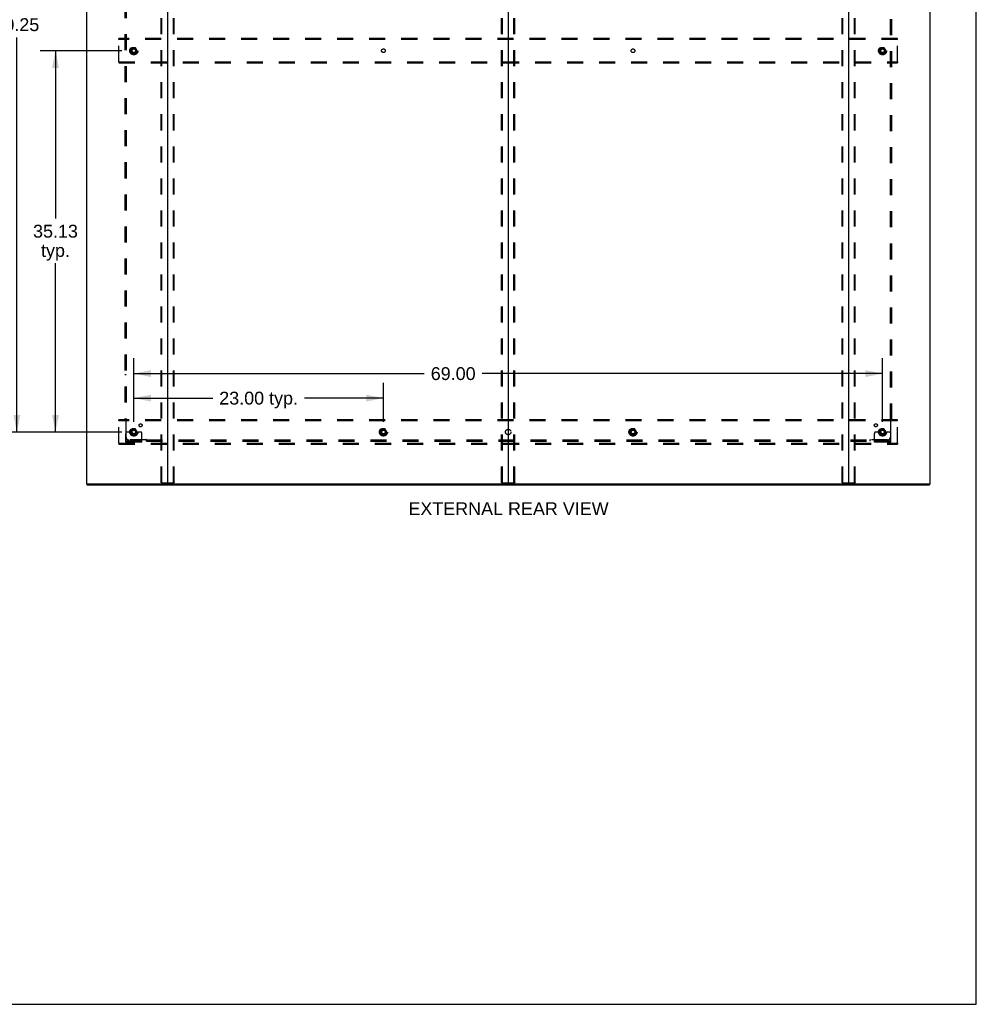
# Model space of a CAD drawing. Header units: inches. Extents: x 0 to 268, y 0 to 174.
# Tile 23 of 30: x 180 to 268, y 0 to 91. Entities that reach past the tile are written whole.
import ezdxf

# ---------------------------------------------------------------- set-up
doc = ezdxf.new("R2010")
doc.units = ezdxf.units.IN
doc.header["$LTSCALE"] = 14.749625
doc.header["$MEASUREMENT"] = 0
doc.linetypes.add('DOT', pattern=[0.2, 0.1, -0.1])
doc.linetypes.add('HIDDEN', pattern=[0.2, 0.1, -0.1])
doc.layers.get('0').update_dxf_attribs({"linetype": 'CONTINUOUS'})
for name, color, linetype in [('DEFAULT_2', 8, 'HIDDEN'), ('DIMENSIONS', 7, 'CONTINUOUS'), ('SUBPANEL', 7, 'CONTINUOUS')]:
    doc.layers.add(name, color=color, linetype=linetype)
doc.styles.get("Standard").update_dxf_attribs({"font": 'arial.ttf'})
doc.dimstyles.new('DIMSTYLE_1', dxfattribs={"dimtxt": 1.183125, "dimasz": 1.5775, "dimexe": 0.09, "dimexo": 0.07, "dimgap": 0.0375, "dimtad": 0, "dimtih": 1, "dimtoh": 1, "dimzin": 4, "dimdsep": 46, "dimtxsty": 'Standard', "dimblk": '_FILLED', "dimblk1": '_FILLED', "dimblk2": '_FILLED', "dimcen": 0.09, "dimadec": 3, "dimazin": 1, "dimtfac": 1, "dimtdec": 3, "dimtofl": 0, "dimtmove": 0, "dimatfit": 3, "dimldrblk": '_FILLED', "dimfxl": 0, "dimtolj": 1, "dimtzin": 4, "dimarcsym": 0})

# ---------------------------------------------------------------- blocks, each defined once
blk = doc.blocks.new('_FILLED')
at = {"color": 0, "linetype": 'ByBlock'}
blk.add_solid([(0, 0), (-1, 0.2), (-1, -0.2)], dxfattribs=at)
blk = doc.blocks.new('*D2')
at = {"layer": 'DIMENSIONS', "color": 2, "linetype": 'Continuous'}
for p, q in [((190.535, 53.664), (190.535, 57.267)), ((213.535, 53.664), (213.535, 57.267)), ((190.535, 55.847), (197.817, 55.847)), ((213.535, 55.847), (206.253, 55.847))]:
    blk.add_line(p, q, dxfattribs=at)
at = {"layer": 'DIMENSIONS', "color": 2, "linetype": 'Continuous', "xscale": 1.5775, "yscale": 1.5775, "zscale": 1.5775, "rotation": 180}
blk.add_blockref('_FILLED', (190.535, 55.847), dxfattribs=at)
at = {"layer": 'DIMENSIONS', "color": 2, "linetype": 'Continuous', "xscale": 1.5775, "yscale": 1.5775, "zscale": 1.5775}
blk.add_blockref('_FILLED', (213.535, 55.847), dxfattribs=at)
at = {"layer": 'DIMENSIONS', "color": 2, "linetype": 'Continuous', "insert": (202.035, 56.439), "char_height": 1.1831, "width": 7.25269, "attachment_point": 2, "line_spacing_factor": 0.9}
blk.add_mtext('23.00 typ.', dxfattribs=at)
blk = doc.blocks.new('*D3')
at = {"layer": 'DIMENSIONS', "color": 2, "linetype": 'Continuous'}
for p, q in [((189.43, 122.974), (178.333, 122.974)), ((179.753, 122.974), (179.753, 91.436)), ((179.753, 52.724), (179.753, 89.069)), ((189.43, 52.724), (178.333, 52.724))]:
    blk.add_line(p, q, dxfattribs=at)
at = {"layer": 'DIMENSIONS', "color": 2, "linetype": 'Continuous', "xscale": 1.5775, "yscale": 1.5775, "zscale": 1.5775}
for p, rotation in [((179.753, 122.974), 90), ((179.753, 52.724), 270)]:
    blk.add_blockref('_FILLED', p, dxfattribs=dict(at, rotation=rotation))
at = {"layer": 'DIMENSIONS', "color": 2, "linetype": 'Continuous', "insert": (179.753, 90.844), "char_height": 1.1831, "width": 4.13434, "attachment_point": 2, "line_spacing_factor": 0.9}
blk.add_mtext('70.25', dxfattribs=at)
blk = doc.blocks.new('*D4')
at = {"layer": 'DIMENSIONS', "color": 2, "linetype": 'Continuous'}
for p, q in [((190.535, 53.664), (190.535, 59.523)), ((259.535, 53.664), (259.535, 59.523)), ((190.535, 58.103), (217.306, 58.103)), ((259.535, 58.103), (222.623, 58.103))]:
    blk.add_line(p, q, dxfattribs=at)
at = {"layer": 'DIMENSIONS', "color": 2, "linetype": 'Continuous', "xscale": 1.5775, "yscale": 1.5775, "zscale": 1.5775, "rotation": 180}
blk.add_blockref('_FILLED', (190.535, 58.103), dxfattribs=at)
at = {"layer": 'DIMENSIONS', "color": 2, "linetype": 'Continuous', "xscale": 1.5775, "yscale": 1.5775, "zscale": 1.5775}
blk.add_blockref('_FILLED', (259.535, 58.103), dxfattribs=at)
at = {"layer": 'DIMENSIONS', "color": 2, "linetype": 'Continuous', "insert": (219.964, 58.695), "char_height": 1.1831, "width": 4.13434, "attachment_point": 2, "line_spacing_factor": 0.9}
blk.add_mtext('69.00', dxfattribs=at)
blk = doc.blocks.new('*D5')
at = {"layer": 'DIMENSIONS', "color": 2, "linetype": 'Continuous'}
for p, q in [((189.43, 87.849), (181.894, 87.849)), ((183.314, 87.849), (183.314, 72.408)), ((183.314, 52.724), (183.314, 68.267)), ((189.43, 52.724), (181.894, 52.724))]:
    blk.add_line(p, q, dxfattribs=at)
at = {"layer": 'DIMENSIONS', "color": 2, "linetype": 'Continuous', "xscale": 1.5775, "yscale": 1.5775, "zscale": 1.5775}
for p, rotation in [((183.314, 87.849), 90), ((183.314, 52.724), 270)]:
    blk.add_blockref('_FILLED', p, dxfattribs=dict(at, rotation=rotation))
at = {"layer": 'DIMENSIONS', "color": 2, "linetype": 'Continuous', "insert": (183.314, 71.816), "char_height": 1.1831, "width": 4.13434, "attachment_point": 2, "line_spacing_factor": 0.9}
blk.add_mtext('35.13\\Ptyp.', dxfattribs=at)

msp = doc.modelspace()

# ---------------------------------------------------------------- linework, layer by layer
at = {"color": 7, "linetype": 'Continuous'}
for p, q in [((268.175, 0), (268.175, 173.525)), ((225.035, 127.705), (225.035, 47.993)), ((186.212, 47.953), (186.212, 47.849)), ((186.221, 47.953), (186.25, 47.953)), ((193.62, 47.953), (256.45, 47.953)), ((263.82, 47.953), (263.849, 47.953)), ((263.858, 47.953), (263.858, 47.849)), ((0, 0), (268.175, 0))]:
    msp.add_line(p, q, dxfattribs=at)
at = {"color": 3, "linetype": 'Continuous'}
for p, q in [((186.16, 127.745), (186.16, 47.953)), ((193.66, 47.993), (193.66, 127.705)), ((256.41, 127.705), (256.41, 47.993)), ((263.91, 47.953), (263.91, 127.745)), ((186.221, 47.953), (186.16, 47.953)), ((186.212, 47.849), (263.858, 47.849)), ((186.25, 47.953), (193.62, 47.953)), ((256.45, 47.953), (263.82, 47.953)), ((263.849, 47.953), (263.91, 47.953))]:
    msp.add_line(p, q, dxfattribs=at)
for centre, start, end in [((193.62, 47.993), 270, 360), ((256.45, 47.993), 180, 270)]:
    msp.add_arc(centre, 0.04, start, end, dxfattribs=at)
at = {"color": 7, "linetype": 'Continuous'}
for centre, start, end in [((193.7, 47.993), 180, 270), ((224.995, 47.993), 270, 360), ((225.075, 47.993), 180, 270), ((256.37, 47.993), 270, 360)]:
    msp.add_arc(centre, 0.04, start, end, dxfattribs=at)
at = {"layer": 'DEFAULT_2', "color": 8, "linetype": 'HIDDEN'}
for p, q in [((193.056, 48.067), (193.056, 127.632)), ((193.129, 48.067), (193.129, 127.632)), ((194.19, 48.067), (194.19, 127.632)), ((194.264, 48.067), (194.264, 127.632)), ((224.431, 48.067), (224.431, 127.632)), ((224.504, 48.067), (224.504, 127.632)), ((225.565, 48.067), (225.565, 127.632)), ((225.639, 48.067), (225.639, 127.632)), ((255.806, 48.067), (255.806, 127.632)), ((255.879, 48.067), (255.879, 127.632)), ((256.94, 48.067), (256.94, 127.632)), ((257.014, 48.067), (257.014, 127.632)), ((189.16, 88.87), (189.16, 88.974)), ((260.91, 88.974), (189.16, 88.974)), ((260.91, 88.87), (260.91, 88.974)), ((189.16, 86.828), (189.16, 88.87)), ((260.91, 88.87), (189.16, 88.87)), ((190.372, 88.122), (190.217, 87.854)), ((190.689, 88.127), (190.38, 88.127)), ((190.852, 87.854), (190.698, 88.122)), ((259.372, 88.122), (259.217, 87.854)), ((259.689, 88.127), (259.38, 88.127)), ((259.852, 87.854), (259.698, 88.122)), ((260.91, 86.828), (260.91, 88.87)), ((190.217, 87.844), (190.372, 87.577)), ((190.689, 87.572), (190.38, 87.572)), ((190.698, 87.577), (190.852, 87.844)), ((259.217, 87.844), (259.372, 87.577)), ((259.689, 87.572), (259.38, 87.572)), ((259.698, 87.577), (259.852, 87.844)), ((189.16, 86.828), (189.16, 86.724)), ((189.16, 86.828), (260.91, 86.828)), ((189.16, 86.724), (260.91, 86.724)), ((260.91, 86.828), (260.91, 86.724)), ((189.16, 53.745), (189.16, 53.849)), ((260.91, 53.849), (189.16, 53.849)), ((189.16, 51.703), (189.16, 53.745)), ((260.91, 53.745), (189.16, 53.745)), ((260.91, 53.745), (260.91, 53.849)), ((260.91, 51.703), (260.91, 53.745)), ((189.999, 52.724), (189.91, 52.724)), ((190.12, 52.724), (189.999, 52.724)), ((190.36, 52.724), (190.12, 52.724)), ((190.372, 52.997), (190.217, 52.729)), ((190.217, 52.719), (190.372, 52.452)), ((190.689, 53.002), (190.38, 53.002)), ((190.852, 52.729), (190.698, 52.997)), ((190.698, 52.452), (190.852, 52.719)), ((190.71, 52.724), (190.949, 52.724)), ((191.071, 52.724), (190.949, 52.724)), ((191.16, 52.724), (191.071, 52.724)), ((213.372, 52.997), (213.217, 52.729)), ((213.217, 52.719), (213.372, 52.452)), ((213.689, 53.002), (213.38, 53.002)), ((213.852, 52.729), (213.698, 52.997)), ((213.698, 52.452), (213.852, 52.719)), ((236.372, 52.997), (236.217, 52.729)), ((236.217, 52.719), (236.372, 52.452)), ((236.689, 53.002), (236.38, 53.002)), ((236.852, 52.729), (236.698, 52.997)), ((236.698, 52.452), (236.852, 52.719)), ((258.999, 52.724), (258.91, 52.724)), ((259.12, 52.724), (258.999, 52.724)), ((259.36, 52.724), (259.12, 52.724)), ((259.372, 52.997), (259.217, 52.729)), ((259.217, 52.719), (259.372, 52.452)), ((259.689, 53.002), (259.38, 53.002)), ((259.852, 52.729), (259.698, 52.997)), ((259.698, 52.452), (259.852, 52.719)), ((259.71, 52.724), (259.949, 52.724)), ((260.071, 52.724), (259.949, 52.724)), ((260.16, 52.724), (260.071, 52.724)), ((189.785, 51.777), (189.785, 52.599)), ((191.285, 51.881), (189.785, 51.881)), ((191.285, 51.777), (189.785, 51.777)), ((190.032, 51.777), (190.032, 51.881)), ((190.288, 51.777), (190.288, 51.881)), ((190.689, 52.447), (190.38, 52.447)), ((190.782, 51.777), (190.782, 51.881)), ((191.038, 51.777), (191.038, 51.881)), ((191.285, 51.777), (191.285, 52.599)), ((213.689, 52.447), (213.38, 52.447)), ((236.689, 52.447), (236.38, 52.447)), ((258.785, 51.777), (258.785, 52.599)), ((260.285, 51.881), (258.785, 51.881)), ((260.285, 51.777), (258.785, 51.777)), ((259.032, 51.777), (259.032, 51.881)), ((259.288, 51.777), (259.288, 51.881)), ((259.689, 52.447), (259.38, 52.447)), ((259.782, 51.777), (259.782, 51.881)), ((260.038, 51.777), (260.038, 51.881)), ((260.285, 51.777), (260.285, 52.599)), ((189.16, 51.703), (260.91, 51.703)), ((189.16, 51.703), (189.16, 51.599)), ((189.16, 51.599), (260.91, 51.599)), ((260.91, 51.703), (260.91, 51.599)), ((193.077, 48.037), (194.242, 48.037)), ((224.452, 48.037), (225.617, 48.037)), ((255.827, 48.037), (256.992, 48.037))]:
    msp.add_line(p, q, dxfattribs=at)
for points in [[(193.077, 48.037), (193.071, 48.038), (193.066, 48.041), (193.062, 48.046), (193.059, 48.052), (193.057, 48.059), (193.056, 48.067)], [(193.129, 48.067), (193.13, 48.059), (193.132, 48.052), (193.136, 48.046), (193.14, 48.041), (193.145, 48.038), (193.151, 48.037)], [(194.169, 48.037), (194.175, 48.038), (194.179, 48.041), (194.184, 48.046), (194.187, 48.052), (194.189, 48.059), (194.19, 48.067)], [(194.264, 48.067), (194.263, 48.059), (194.261, 48.052), (194.257, 48.046), (194.253, 48.041), (194.248, 48.038), (194.242, 48.037)], [(224.452, 48.037), (224.446, 48.038), (224.441, 48.041), (224.437, 48.046), (224.434, 48.052), (224.432, 48.059), (224.431, 48.067)], [(224.504, 48.067), (224.505, 48.059), (224.507, 48.052), (224.511, 48.046), (224.515, 48.041), (224.52, 48.038), (224.526, 48.037)], [(225.544, 48.037), (225.55, 48.038), (225.554, 48.041), (225.559, 48.046), (225.562, 48.052), (225.564, 48.059), (225.565, 48.067)], [(225.639, 48.067), (225.638, 48.059), (225.636, 48.052), (225.632, 48.046), (225.628, 48.041), (225.623, 48.038), (225.617, 48.037)], [(255.827, 48.037), (255.821, 48.038), (255.816, 48.041), (255.812, 48.046), (255.809, 48.052), (255.807, 48.059), (255.806, 48.067)], [(255.879, 48.067), (255.88, 48.059), (255.882, 48.052), (255.886, 48.046), (255.89, 48.041), (255.895, 48.038), (255.901, 48.037)], [(256.919, 48.037), (256.925, 48.038), (256.929, 48.041), (256.934, 48.046), (256.937, 48.052), (256.939, 48.059), (256.94, 48.067)], [(257.014, 48.067), (257.013, 48.059), (257.011, 48.052), (257.007, 48.046), (257.003, 48.041), (256.998, 48.038), (256.992, 48.037)]]:
    msp.add_lwpolyline(points, dxfattribs=at)
for centre, radius in [((190.535, 87.849), 0.372), ((190.535, 87.849), 0.356), ((190.535, 87.849), 0.312), ((190.535, 87.849), 0.204), ((190.535, 87.849), 0.188), ((190.535, 87.849), 0.183), ((190.535, 87.849), 0.165), ((259.535, 87.849), 0.372), ((259.535, 87.849), 0.356), ((259.535, 87.849), 0.312), ((259.535, 87.849), 0.204), ((259.535, 87.849), 0.188), ((259.535, 87.849), 0.183), ((259.535, 87.849), 0.165), ((190.535, 52.724), 0.372), ((190.535, 52.724), 0.356), ((190.535, 52.724), 0.312), ((190.535, 52.724), 0.204), ((190.535, 52.724), 0.188), ((190.535, 52.724), 0.183), ((190.535, 52.724), 0.165), ((213.535, 52.724), 0.372), ((213.535, 52.724), 0.356), ((213.535, 52.724), 0.312), ((213.535, 52.724), 0.204), ((213.535, 52.724), 0.188), ((213.535, 52.724), 0.183), ((213.535, 52.724), 0.165), ((236.535, 52.724), 0.372), ((236.535, 52.724), 0.356), ((236.535, 52.724), 0.312), ((236.535, 52.724), 0.204), ((236.535, 52.724), 0.188), ((236.535, 52.724), 0.183), ((236.535, 52.724), 0.165), ((259.535, 52.724), 0.372), ((259.535, 52.724), 0.356), ((259.535, 52.724), 0.312), ((259.535, 52.724), 0.204), ((259.535, 52.724), 0.188), ((259.535, 52.724), 0.183), ((259.535, 52.724), 0.165)]:
    msp.add_circle(centre, radius, dxfattribs=at)
at = {"layer": 'DEFAULT_2', "color": 8, "linetype": 'DOT'}
for centre in [(190.535, 87.849), (213.535, 87.849), (236.535, 87.849), (259.535, 87.849), (190.535, 52.724), (213.535, 52.724), (236.535, 52.724), (259.535, 52.724)]:
    msp.add_circle(centre, 0.17, dxfattribs=at)
at = {"layer": 'DEFAULT_2', "color": 8, "linetype": 'HIDDEN'}
for centre, radius, start, end in [((190.38, 88.117), 0.01, 90.01235, 149.98915), ((190.689, 88.117), 0.01, 30.01204, 89.98872), ((259.38, 88.117), 0.01, 90.01235, 149.98915), ((259.689, 88.117), 0.01, 30.01204, 89.98872), ((190.226, 87.849), 0.01, 150.01268, 209.98829), ((190.38, 87.582), 0.01, 210.01204, 269.98872), ((190.689, 87.582), 0.01, 270.01235, 329.98915), ((190.844, 87.849), 0.01, 330.01268, 29.98829), ((259.226, 87.849), 0.01, 150.01268, 209.98829), ((259.38, 87.582), 0.01, 210.01204, 269.98872), ((259.689, 87.582), 0.01, 270.01235, 329.98915), ((259.844, 87.849), 0.01, 330.01268, 29.98829), ((189.91, 52.599), 0.125, 90, 180), ((190.226, 52.724), 0.01, 150.01268, 209.98829), ((190.535, 52.724), 0.175, 180, 360), ((190.38, 52.992), 0.01, 90.01235, 149.98915), ((190.689, 52.992), 0.01, 30.01204, 89.98872), ((190.844, 52.724), 0.01, 330.01268, 29.98829), ((191.16, 52.599), 0.125, 0, 90), ((213.226, 52.724), 0.01, 150.01268, 209.98829), ((213.38, 52.992), 0.01, 90.01235, 149.98915), ((213.689, 52.992), 0.01, 30.01204, 89.98872), ((213.844, 52.724), 0.01, 330.01268, 29.98829), ((236.226, 52.724), 0.01, 150.01268, 209.98829), ((236.38, 52.992), 0.01, 90.01235, 149.98915), ((236.689, 52.992), 0.01, 30.01204, 89.98872), ((236.844, 52.724), 0.01, 330.01268, 29.98829), ((258.91, 52.599), 0.125, 90, 180), ((259.226, 52.724), 0.01, 150.01268, 209.98829), ((259.535, 52.724), 0.175, 180, 360), ((259.38, 52.992), 0.01, 90.01235, 149.98915), ((259.689, 52.992), 0.01, 30.01204, 89.98872), ((259.844, 52.724), 0.01, 330.01268, 29.98829), ((260.16, 52.599), 0.125, 0, 90), ((190.38, 52.457), 0.01, 210.01204, 269.98872), ((190.689, 52.457), 0.01, 270.01235, 329.98915), ((213.38, 52.457), 0.01, 210.01204, 269.98872), ((213.689, 52.457), 0.01, 270.01235, 329.98915), ((236.38, 52.457), 0.01, 210.01204, 269.98872), ((236.689, 52.457), 0.01, 270.01235, 329.98915), ((259.38, 52.457), 0.01, 210.01204, 269.98872), ((259.689, 52.457), 0.01, 270.01235, 329.98915)]:
    msp.add_arc(centre, radius, start, end, dxfattribs=at)
at = {"layer": 'SUBPANEL', "color": 8, "linetype": 'HIDDEN'}
for p, q in [((189.691, 121.818), (189.691, 53.881)), ((189.816, 121.818), (189.816, 53.881)), ((260.253, 53.881), (260.253, 121.818)), ((260.378, 53.881), (260.378, 121.818)), ((189.816, 58.006), (189.691, 58.006)), ((260.253, 58.006), (260.378, 58.006)), ((189.691, 53.881), (189.857, 53.881)), ((189.797, 53.864), (189.804, 53.856)), ((189.816, 52.256), (189.816, 53.845)), ((260.213, 53.881), (260.378, 53.881)), ((260.253, 53.845), (260.253, 52.256)), ((191.656, 52.006), (190.066, 52.006)), ((191.691, 51.881), (191.691, 52.047)), ((191.691, 52.006), (258.378, 52.006)), ((191.691, 51.881), (258.378, 51.881)), ((195.816, 52.006), (195.816, 51.881)), ((254.253, 52.006), (254.253, 51.881)), ((258.378, 51.881), (258.378, 52.047)), ((258.396, 51.987), (258.403, 51.994)), ((260.003, 52.006), (258.414, 52.006))]:
    msp.add_line(p, q, dxfattribs=at)
for points in [[(189.777, 53.881), (189.78, 53.879), (189.782, 53.877), (189.784, 53.875), (189.787, 53.874), (189.789, 53.872), (189.79, 53.87), (189.792, 53.869), (189.794, 53.867), (189.796, 53.865), (189.797, 53.864)], [(189.804, 53.856), (189.806, 53.854), (189.808, 53.852), (189.81, 53.851), (189.812, 53.849), (189.814, 53.847), (189.816, 53.845)], [(189.83, 53.855), (189.827, 53.853), (189.825, 53.852), (189.822, 53.85), (189.82, 53.849), (189.818, 53.847), (189.816, 53.845)], [(189.857, 53.881), (189.856, 53.879), (189.855, 53.877), (189.854, 53.875), (189.853, 53.873), (189.852, 53.872), (189.851, 53.87), (189.849, 53.868), (189.847, 53.867), (189.845, 53.865), (189.844, 53.864), (189.842, 53.862), (189.839, 53.861), (189.837, 53.859), (189.835, 53.858), (189.83, 53.855)], [(260.213, 53.881), (260.213, 53.879), (260.214, 53.877), (260.215, 53.875), (260.216, 53.873), (260.217, 53.872), (260.219, 53.87), (260.22, 53.868), (260.222, 53.867), (260.224, 53.865), (260.226, 53.864), (260.228, 53.862), (260.23, 53.861), (260.232, 53.859), (260.235, 53.858)], [(260.235, 53.858), (260.24, 53.855), (260.242, 53.853), (260.245, 53.852), (260.247, 53.85), (260.25, 53.849), (260.252, 53.847), (260.253, 53.845)], [(260.267, 53.858), (260.265, 53.856), (260.263, 53.854), (260.261, 53.852), (260.259, 53.851), (260.257, 53.849), (260.255, 53.847), (260.253, 53.845)], [(260.292, 53.881), (260.29, 53.879), (260.287, 53.877), (260.285, 53.875), (260.283, 53.874), (260.281, 53.872), (260.279, 53.87), (260.277, 53.869), (260.276, 53.867), (260.274, 53.865), (260.272, 53.864), (260.267, 53.858)], [(191.668, 52.024), (191.665, 52.019), (191.664, 52.017), (191.662, 52.014), (191.66, 52.012), (191.659, 52.01), (191.657, 52.008), (191.656, 52.006)], [(191.669, 51.992), (191.667, 51.994), (191.665, 51.996), (191.663, 51.998), (191.661, 52), (191.659, 52.002), (191.657, 52.004), (191.656, 52.006)], [(191.691, 52.047), (191.689, 52.046), (191.687, 52.045), (191.685, 52.044), (191.684, 52.043), (191.682, 52.042), (191.68, 52.04), (191.679, 52.039), (191.677, 52.037), (191.675, 52.035), (191.674, 52.033), (191.673, 52.031), (191.671, 52.029), (191.67, 52.027), (191.668, 52.024)], [(191.691, 51.967), (191.689, 51.97), (191.687, 51.972), (191.686, 51.974), (191.684, 51.976), (191.682, 51.978), (191.681, 51.98), (191.679, 51.982), (191.677, 51.984), (191.676, 51.985), (191.674, 51.987), (191.669, 51.992)], [(258.378, 52.047), (258.38, 52.046), (258.382, 52.045), (258.384, 52.044), (258.386, 52.043), (258.388, 52.042), (258.389, 52.04), (258.391, 52.039), (258.393, 52.037), (258.394, 52.035), (258.395, 52.033), (258.397, 52.031), (258.398, 52.029), (258.4, 52.027), (258.401, 52.024), (258.404, 52.019)], [(258.378, 51.967), (258.38, 51.97), (258.382, 51.972), (258.384, 51.974), (258.385, 51.976), (258.387, 51.978), (258.389, 51.98), (258.391, 51.982), (258.392, 51.984), (258.394, 51.985), (258.396, 51.987)], [(258.403, 51.994), (258.405, 51.996), (258.407, 51.998), (258.409, 52), (258.411, 52.002), (258.412, 52.004), (258.414, 52.006)], [(258.404, 52.019), (258.406, 52.017), (258.407, 52.014), (258.409, 52.012), (258.411, 52.01), (258.412, 52.008), (258.414, 52.006)]]:
    msp.add_lwpolyline(points, dxfattribs=at)
for centre, radius in [((190.535, 87.849), 0.25), ((259.535, 87.849), 0.25), ((190.535, 52.724), 0.25), ((191.153, 53.343), 0.141), ((213.535, 52.724), 0.25), ((225.035, 52.724), 0.25), ((236.535, 52.724), 0.25), ((258.916, 53.343), 0.141), ((259.535, 52.724), 0.25)]:
    msp.add_circle(centre, radius, dxfattribs=at)
for centre, start, end in [((190.066, 52.256), 180, 270), ((260.003, 52.256), 270, 360)]:
    msp.add_arc(centre, 0.25, start, end, dxfattribs=at)

# ---------------------------------------------------------------- texts
at = {"layer": 'DIMENSIONS', "color": 2, "linetype": 'Continuous', "insert": (225.064, 46.254), "char_height": 1.18312, "width": 18.4198, "attachment_point": 2, "line_spacing_factor": 0.9}
msp.add_mtext('EXTERNAL REAR VIEW', dxfattribs=at)

# ---------------------------------------------------------------- dimensions: what is measured, and where the dimension line sits
at = {"layer": 'DIMENSIONS', "color": 2, "linetype": 'Continuous'}
dim = msp.add_linear_dim(base=(179.753, 122.974), p1=(189.5, 52.724), p2=(189.5, 122.974), angle=90, dimstyle='DIMSTYLE_1', dxfattribs=at)
dim.commit()
dim.dimension.update_dxf_attribs({"geometry": '*D3', "text_midpoint": (179.757, 90.246), "dimtype": 160})
dim = msp.add_linear_dim(base=(183.313658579, 52.724468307), p1=(189.500481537, 87.849468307), p2=(189.500481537, 52.724468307), angle=270, text='<>\\Ptyp.', dimstyle='DIMSTYLE_1', dxfattribs=at)
dim.commit()
dim.dimension.update_dxf_attribs({"geometry": '*D5', "text_midpoint": (183.313658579, 70.337484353), "dimtype": 160})
dim = msp.add_linear_dim(base=(259.535, 58.103), p1=(190.535, 53.594), p2=(259.535, 53.594), dimstyle='DIMSTYLE_1', dxfattribs=at)
dim.commit()
dim.dimension.update_dxf_attribs({"geometry": '*D4', "text_midpoint": (219.955, 58.097), "dimtype": 160})
dim = msp.add_linear_dim(base=(213.535, 55.847), p1=(190.535, 53.594), p2=(213.535, 53.594), text='<> typ.', dimstyle='DIMSTYLE_1', dxfattribs=at)
dim.commit()
dim.dimension.update_dxf_attribs({"geometry": '*D2', "text_midpoint": (202.035, 55.847), "dimtype": 160})

doc.saveas('drawing.dxf')
